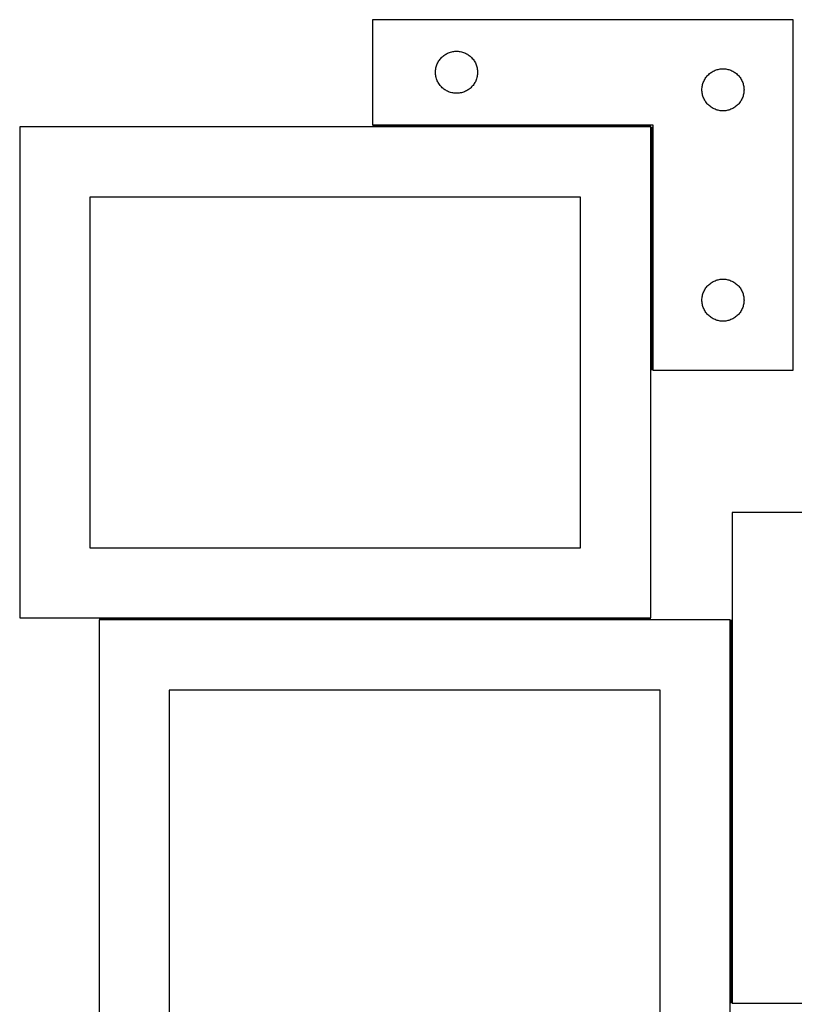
# Model space of a CAD drawing. Header units: millimetres. Extents: x 7 to 1493, y 7 to 2993.
# Tile 15 of 16: x 38 to 591, y 2291 to 2993. Entities that reach past the tile are written whole.
import ezdxf

# ---------------------------------------------------------------- set-up
doc = ezdxf.new("R2010")
doc.units = ezdxf.units.MM
doc.layers.add('COMMON', color=5, linetype='CONTINUOUS', true_color=0x0000ff)
doc.layers.add('CUT', color=7, linetype='CONTINUOUS', true_color=0x000000)

msp = doc.modelspace()

# ---------------------------------------------------------------- linework, layer by layer
at = {"layer": 'COMMON'}
for p, q in [((488.464136, 2917.514705), (289.964137, 2917.514705)), ((489.214137, 2743.264705), (489.214137, 2916.764704)), ((95.071274, 2566.014703), (488.464136, 2566.014703)), ((545.821274, 2565.264703), (545.821274, 2291.911633))]:
    msp.add_line(p, q, dxfattribs=at)
at = {"layer": 'CUT'}
for p, q in [((589.964137, 2993.264705), (289.964137, 2993.264705)), ((289.964137, 2993.264705), (289.964137, 2918.264705)), ((589.964137, 2743.264705), (589.964137, 2993.264705)), ((345.036002, 2969.932044), (345.771853, 2970.166954)), ((345.771853, 2970.166954), (346.518821, 2970.363671)), ((346.518821, 2970.363671), (347.274926, 2970.521675)), ((347.274926, 2970.521675), (348.038162, 2970.640546)), ((348.038162, 2970.640546), (348.806505, 2970.719968)), ((348.806505, 2970.719968), (349.577919, 2970.759732)), ((349.577919, 2970.759732), (350.350356, 2970.759732)), ((350.350356, 2970.759732), (351.121769, 2970.719968)), ((351.121769, 2970.719968), (351.890113, 2970.640546)), ((351.890113, 2970.640546), (352.653349, 2970.521675)), ((352.653349, 2970.521675), (353.409454, 2970.363671)), ((353.409454, 2970.363671), (354.156422, 2970.166954)), ((354.156422, 2970.166954), (354.892273, 2969.932044)), ((336.546831, 2962.471112), (336.909859, 2963.152926)), ((336.909859, 2963.152926), (337.307504, 2963.815148)), ((337.307504, 2963.815148), (337.738712, 2964.456022)), ((337.738712, 2964.456022), (338.20234, 2965.073848)), ((338.20234, 2965.073848), (338.697158, 2965.666987)), ((338.697158, 2965.666987), (339.221855, 2966.233868)), ((339.221855, 2966.233868), (339.775037, 2966.772986)), ((339.775037, 2966.772986), (340.35524, 2967.282912)), ((340.35524, 2967.282912), (340.960923, 2967.762294)), ((340.960923, 2967.762294), (341.590482, 2968.209861)), ((341.590482, 2968.209861), (342.242245, 2968.624425)), ((342.242245, 2968.624425), (342.914486, 2969.004887)), ((342.914486, 2969.004887), (343.605422, 2969.350239)), ((343.605422, 2969.350239), (344.313219, 2969.659565)), ((344.313219, 2969.659565), (345.036002, 2969.932044)), ((354.892273, 2969.932044), (355.615056, 2969.659565)), ((355.615056, 2969.659565), (356.322853, 2969.350239)), ((356.322853, 2969.350239), (357.013789, 2969.004887)), ((357.013789, 2969.004887), (357.686029, 2968.624425)), ((357.686029, 2968.624425), (358.337793, 2968.209861)), ((358.337793, 2968.209861), (358.967352, 2967.762294)), ((358.967352, 2967.762294), (359.573035, 2967.282912)), ((359.573035, 2967.282912), (360.153237, 2966.772986)), ((360.153237, 2966.772986), (360.70642, 2966.233868)), ((360.70642, 2966.233868), (361.231116, 2965.666987)), ((361.231116, 2965.666987), (361.725935, 2965.073848)), ((361.725935, 2965.073848), (362.189562, 2964.456022)), ((362.189562, 2964.456022), (362.620771, 2963.815148)), ((362.620771, 2963.815148), (363.018416, 2963.152926)), ((363.018416, 2963.152926), (363.381444, 2962.471112)), ((334.964137, 2955.764705), (334.984026, 2956.536887)), ((334.984026, 2956.536887), (335.043639, 2957.30702)), ((335.043639, 2957.30702), (335.142819, 2958.073064)), ((335.142819, 2958.073064), (335.281302, 2958.832986)), ((335.281302, 2958.832986), (335.458722, 2959.584772)), ((335.458722, 2959.584772), (335.674607, 2960.326428)), ((335.674607, 2960.326428), (335.928385, 2961.055987)), ((335.928385, 2961.055987), (336.219384, 2961.771514)), ((336.219384, 2961.771514), (336.546831, 2962.471112)), ((363.381444, 2962.471112), (363.708891, 2961.771514)), ((363.708891, 2961.771514), (363.99989, 2961.055987)), ((363.99989, 2961.055987), (364.253668, 2960.326428)), ((364.253668, 2960.326428), (364.469553, 2959.584772)), ((364.469553, 2959.584772), (364.646973, 2958.832986)), ((364.646973, 2958.832986), (364.785456, 2958.073064)), ((364.785456, 2958.073064), (364.884636, 2957.30702)), ((364.884636, 2957.30702), (364.944249, 2956.536887)), ((364.944249, 2956.536887), (364.964137, 2955.764705)), ((531.590482, 2955.709861), (532.242245, 2956.124425)), ((532.242245, 2956.124425), (532.914486, 2956.504887)), ((532.914486, 2956.504887), (533.605422, 2956.850239)), ((533.605422, 2956.850239), (534.313219, 2957.159565)), ((534.313219, 2957.159565), (535.036002, 2957.432044)), ((535.036002, 2957.432044), (535.771853, 2957.666954)), ((535.771853, 2957.666954), (536.518821, 2957.863671)), ((536.518821, 2957.863671), (537.274926, 2958.021675)), ((537.274926, 2958.021675), (538.038162, 2958.140546)), ((538.038162, 2958.140546), (538.806505, 2958.219968)), ((538.806505, 2958.219968), (539.577919, 2958.259732)), ((539.577919, 2958.259732), (540.350356, 2958.259732)), ((540.350356, 2958.259732), (541.121769, 2958.219968)), ((541.121769, 2958.219968), (541.890113, 2958.140546)), ((541.890113, 2958.140546), (542.653349, 2958.021675)), ((542.653349, 2958.021675), (543.409454, 2957.863671)), ((543.409454, 2957.863671), (544.156422, 2957.666954)), ((544.156422, 2957.666954), (544.892273, 2957.432044)), ((544.892273, 2957.432044), (545.615056, 2957.159565)), ((545.615056, 2957.159565), (546.322853, 2956.850239)), ((546.322853, 2956.850239), (547.013789, 2956.504887)), ((547.013789, 2956.504887), (547.686029, 2956.124425)), ((547.686029, 2956.124425), (548.337793, 2955.709861)), ((334.984026, 2954.992524), (334.964137, 2955.764705)), ((335.043639, 2954.22239), (334.984026, 2954.992524)), ((335.142819, 2953.456347), (335.043639, 2954.22239)), ((335.281302, 2952.696424), (335.142819, 2953.456347)), ((335.458722, 2951.944639), (335.281302, 2952.696424)), ((335.674607, 2951.202983), (335.458722, 2951.944639)), ((335.928385, 2950.473424), (335.674607, 2951.202983)), ((336.219384, 2949.757897), (335.928385, 2950.473424)), ((336.546831, 2949.058299), (336.219384, 2949.757897)), ((336.909859, 2948.376484), (336.546831, 2949.058299)), ((363.381444, 2949.058299), (363.018416, 2948.376484)), ((363.708891, 2949.757897), (363.381444, 2949.058299)), ((363.99989, 2950.473424), (363.708891, 2949.757897)), ((364.253668, 2951.202983), (363.99989, 2950.473424)), ((364.469553, 2951.944639), (364.253668, 2951.202983)), ((364.646973, 2952.696424), (364.469553, 2951.944639)), ((364.785456, 2953.456347), (364.646973, 2952.696424)), ((364.884636, 2954.22239), (364.785456, 2953.456347)), ((364.944249, 2954.992524), (364.884636, 2954.22239)), ((364.964137, 2955.764705), (364.944249, 2954.992524)), ((525.928385, 2948.555987), (526.219384, 2949.271514)), ((526.219384, 2949.271514), (526.546831, 2949.971112)), ((526.546831, 2949.971112), (526.909859, 2950.652926)), ((526.909859, 2950.652926), (527.307504, 2951.315148)), ((527.307504, 2951.315148), (527.738712, 2951.956022)), ((527.738712, 2951.956022), (528.20234, 2952.573848)), ((528.20234, 2952.573848), (528.697158, 2953.166987)), ((528.697158, 2953.166987), (529.221855, 2953.733868)), ((529.221855, 2953.733868), (529.775037, 2954.272986)), ((529.775037, 2954.272986), (530.35524, 2954.782912)), ((530.35524, 2954.782912), (530.960923, 2955.262294)), ((530.960923, 2955.262294), (531.590482, 2955.709861)), ((548.337793, 2955.709861), (548.967352, 2955.262294)), ((548.967352, 2955.262294), (549.573035, 2954.782912)), ((549.573035, 2954.782912), (550.153237, 2954.272986)), ((550.153237, 2954.272986), (550.70642, 2953.733868)), ((550.70642, 2953.733868), (551.231116, 2953.166987)), ((551.231116, 2953.166987), (551.725935, 2952.573848)), ((551.725935, 2952.573848), (552.189562, 2951.956022)), ((552.189562, 2951.956022), (552.620771, 2951.315148)), ((552.620771, 2951.315148), (553.018416, 2950.652926)), ((553.018416, 2950.652926), (553.381444, 2949.971112)), ((553.381444, 2949.971112), (553.708891, 2949.271514)), ((553.708891, 2949.271514), (553.99989, 2948.555987)), ((337.307504, 2947.714263), (336.909859, 2948.376484)), ((337.738712, 2947.073389), (337.307504, 2947.714263)), ((338.20234, 2946.455563), (337.738712, 2947.073389)), ((338.697158, 2945.862424), (338.20234, 2946.455563)), ((339.221855, 2945.295543), (338.697158, 2945.862424)), ((339.775037, 2944.756425), (339.221855, 2945.295543)), ((340.35524, 2944.246499), (339.775037, 2944.756425)), ((340.960923, 2943.767117), (340.35524, 2944.246499)), ((341.590482, 2943.31955), (340.960923, 2943.767117)), ((342.242245, 2942.904986), (341.590482, 2943.31955)), ((342.914486, 2942.524523), (342.242245, 2942.904986)), ((343.605422, 2942.179172), (342.914486, 2942.524523)), ((344.313219, 2941.869846), (343.605422, 2942.179172)), ((356.322853, 2942.179172), (355.615056, 2941.869846)), ((357.013789, 2942.524523), (356.322853, 2942.179172)), ((357.686029, 2942.904986), (357.013789, 2942.524523)), ((358.337793, 2943.31955), (357.686029, 2942.904986)), ((358.967352, 2943.767117), (358.337793, 2943.31955)), ((359.573035, 2944.246499), (358.967352, 2943.767117)), ((360.153237, 2944.756425), (359.573035, 2944.246499)), ((360.70642, 2945.295543), (360.153237, 2944.756425)), ((361.231116, 2945.862424), (360.70642, 2945.295543)), ((361.725935, 2946.455563), (361.231116, 2945.862424)), ((362.189562, 2947.073389), (361.725935, 2946.455563)), ((362.620771, 2947.714263), (362.189562, 2947.073389)), ((363.018416, 2948.376484), (362.620771, 2947.714263)), ((524.964137, 2943.264705), (524.984026, 2944.036887)), ((524.984026, 2942.492524), (524.964137, 2943.264705)), ((524.984026, 2944.036887), (525.043639, 2944.80702)), ((525.043639, 2941.72239), (524.984026, 2942.492524)), ((525.043639, 2944.80702), (525.142819, 2945.573064)), ((525.142819, 2945.573064), (525.281302, 2946.332986)), ((525.281302, 2946.332986), (525.458722, 2947.084772)), ((525.458722, 2947.084772), (525.674607, 2947.826428)), ((525.674607, 2947.826428), (525.928385, 2948.555987)), ((553.99989, 2948.555987), (554.253668, 2947.826428)), ((554.253668, 2947.826428), (554.469553, 2947.084772)), ((554.469553, 2947.084772), (554.646973, 2946.332986)), ((554.646973, 2946.332986), (554.785456, 2945.573064)), ((554.785456, 2945.573064), (554.884636, 2944.80702)), ((554.884636, 2944.80702), (554.944249, 2944.036887)), ((554.944249, 2942.492524), (554.884636, 2941.72239)), ((554.944249, 2944.036887), (554.964137, 2943.264705)), ((554.964137, 2943.264705), (554.944249, 2942.492524)), ((345.036002, 2941.597367), (344.313219, 2941.869846)), ((345.771853, 2941.362457), (345.036002, 2941.597367)), ((346.518821, 2941.16574), (345.771853, 2941.362457)), ((347.274926, 2941.007736), (346.518821, 2941.16574)), ((348.038162, 2940.888865), (347.274926, 2941.007736)), ((348.806505, 2940.809443), (348.038162, 2940.888865)), ((349.577919, 2940.769678), (348.806505, 2940.809443)), ((350.350356, 2940.769678), (349.577919, 2940.769678)), ((351.121769, 2940.809443), (350.350356, 2940.769678)), ((351.890113, 2940.888865), (351.121769, 2940.809443)), ((352.653349, 2941.007736), (351.890113, 2940.888865)), ((353.409454, 2941.16574), (352.653349, 2941.007736)), ((354.156422, 2941.362457), (353.409454, 2941.16574)), ((354.892273, 2941.597367), (354.156422, 2941.362457)), ((355.615056, 2941.869846), (354.892273, 2941.597367)), ((525.142819, 2940.956347), (525.043639, 2941.72239)), ((525.281302, 2940.196424), (525.142819, 2940.956347)), ((525.458722, 2939.444639), (525.281302, 2940.196424)), ((525.674607, 2938.702983), (525.458722, 2939.444639)), ((525.928385, 2937.973424), (525.674607, 2938.702983)), ((526.219384, 2937.257897), (525.928385, 2937.973424)), ((526.546831, 2936.558299), (526.219384, 2937.257897)), ((526.909859, 2935.876484), (526.546831, 2936.558299)), ((527.307504, 2935.214263), (526.909859, 2935.876484)), ((527.738712, 2934.573389), (527.307504, 2935.214263)), ((552.620771, 2935.214263), (552.189562, 2934.573389)), ((553.018416, 2935.876484), (552.620771, 2935.214263)), ((553.381444, 2936.558299), (553.018416, 2935.876484)), ((553.708891, 2937.257897), (553.381444, 2936.558299)), ((553.99989, 2937.973424), (553.708891, 2937.257897)), ((554.253668, 2938.702983), (553.99989, 2937.973424)), ((554.469553, 2939.444639), (554.253668, 2938.702983)), ((554.646973, 2940.196424), (554.469553, 2939.444639)), ((554.785456, 2940.956347), (554.646973, 2940.196424)), ((554.884636, 2941.72239), (554.785456, 2940.956347)), ((528.20234, 2933.955563), (527.738712, 2934.573389)), ((528.697158, 2933.362424), (528.20234, 2933.955563)), ((529.221855, 2932.795543), (528.697158, 2933.362424)), ((529.775037, 2932.256425), (529.221855, 2932.795543)), ((530.35524, 2931.746499), (529.775037, 2932.256425)), ((530.960923, 2931.267117), (530.35524, 2931.746499)), ((531.590482, 2930.81955), (530.960923, 2931.267117)), ((532.242245, 2930.404986), (531.590482, 2930.81955)), ((532.914486, 2930.024523), (532.242245, 2930.404986)), ((533.605422, 2929.679172), (532.914486, 2930.024523)), ((534.313219, 2929.369846), (533.605422, 2929.679172)), ((535.036002, 2929.097367), (534.313219, 2929.369846)), ((535.771853, 2928.862457), (535.036002, 2929.097367)), ((536.518821, 2928.66574), (535.771853, 2928.862457)), ((537.274926, 2928.507736), (536.518821, 2928.66574)), ((538.038162, 2928.388865), (537.274926, 2928.507736)), ((538.806505, 2928.309443), (538.038162, 2928.388865)), ((539.577919, 2928.269678), (538.806505, 2928.309443)), ((540.350356, 2928.269678), (539.577919, 2928.269678)), ((541.121769, 2928.309443), (540.350356, 2928.269678)), ((541.890113, 2928.388865), (541.121769, 2928.309443)), ((542.653349, 2928.507736), (541.890113, 2928.388865)), ((543.409454, 2928.66574), (542.653349, 2928.507736)), ((544.156422, 2928.862457), (543.409454, 2928.66574)), ((544.892273, 2929.097367), (544.156422, 2928.862457)), ((545.615056, 2929.369846), (544.892273, 2929.097367)), ((546.322853, 2929.679172), (545.615056, 2929.369846)), ((547.013789, 2930.024523), (546.322853, 2929.679172)), ((547.686029, 2930.404986), (547.013789, 2930.024523)), ((548.337793, 2930.81955), (547.686029, 2930.404986)), ((548.967352, 2931.267117), (548.337793, 2930.81955)), ((549.573035, 2931.746499), (548.967352, 2931.267117)), ((550.153237, 2932.256425), (549.573035, 2931.746499)), ((550.70642, 2932.795543), (550.153237, 2932.256425)), ((551.231116, 2933.362424), (550.70642, 2932.795543)), ((551.725935, 2933.955563), (551.231116, 2933.362424)), ((552.189562, 2934.573389), (551.725935, 2933.955563)), ((488.464136, 2916.764704), (38.464136, 2916.764704)), ((38.464136, 2916.764704), (38.464136, 2566.764704)), ((289.964137, 2918.264705), (489.964137, 2918.264705)), ((488.464136, 2566.764704), (488.464136, 2916.764704)), ((489.964137, 2918.264705), (489.964137, 2743.264705)), ((438.464136, 2866.764704), (88.464136, 2866.764704)), ((88.464136, 2866.764704), (88.464136, 2616.764704)), ((438.464136, 2616.764704), (438.464136, 2866.764704)), ((527.307504, 2801.315148), (527.738712, 2801.956022)), ((527.738712, 2801.956022), (528.20234, 2802.573848)), ((528.20234, 2802.573848), (528.697158, 2803.166987)), ((528.697158, 2803.166987), (529.221855, 2803.733868)), ((529.221855, 2803.733868), (529.775037, 2804.272986)), ((529.775037, 2804.272986), (530.35524, 2804.782912)), ((530.35524, 2804.782912), (530.960923, 2805.262294)), ((530.960923, 2805.262294), (531.590482, 2805.709861)), ((531.590482, 2805.709861), (532.242245, 2806.124425)), ((532.242245, 2806.124425), (532.914486, 2806.504887)), ((532.914486, 2806.504887), (533.605422, 2806.850239)), ((533.605422, 2806.850239), (534.313219, 2807.159565)), ((534.313219, 2807.159565), (535.036002, 2807.432044)), ((535.036002, 2807.432044), (535.771853, 2807.666954)), ((535.771853, 2807.666954), (536.518821, 2807.863671)), ((536.518821, 2807.863671), (537.274926, 2808.021675)), ((537.274926, 2808.021675), (538.038162, 2808.140546)), ((538.038162, 2808.140546), (538.806505, 2808.219968)), ((538.806505, 2808.219968), (539.577919, 2808.259732)), ((539.577919, 2808.259732), (540.350356, 2808.259732)), ((540.350356, 2808.259732), (541.121769, 2808.219968)), ((541.121769, 2808.219968), (541.890113, 2808.140546)), ((541.890113, 2808.140546), (542.653349, 2808.021675)), ((542.653349, 2808.021675), (543.409454, 2807.863671)), ((543.409454, 2807.863671), (544.156422, 2807.666954)), ((544.156422, 2807.666954), (544.892273, 2807.432044)), ((544.892273, 2807.432044), (545.615056, 2807.159565)), ((545.615056, 2807.159565), (546.322853, 2806.850239)), ((546.322853, 2806.850239), (547.013789, 2806.504887)), ((547.013789, 2806.504887), (547.686029, 2806.124425)), ((547.686029, 2806.124425), (548.337793, 2805.709861)), ((548.337793, 2805.709861), (548.967352, 2805.262294)), ((548.967352, 2805.262294), (549.573035, 2804.782912)), ((549.573035, 2804.782912), (550.153237, 2804.272986)), ((550.153237, 2804.272986), (550.70642, 2803.733868)), ((550.70642, 2803.733868), (551.231116, 2803.166987)), ((551.231116, 2803.166987), (551.725935, 2802.573848)), ((551.725935, 2802.573848), (552.189562, 2801.956022)), ((552.189562, 2801.956022), (552.620771, 2801.315148)), ((524.984026, 2794.036887), (525.043639, 2794.80702)), ((525.043639, 2794.80702), (525.142819, 2795.573064)), ((525.142819, 2795.573064), (525.281302, 2796.332986)), ((525.281302, 2796.332986), (525.458722, 2797.084772)), ((525.458722, 2797.084772), (525.674607, 2797.826428)), ((525.674607, 2797.826428), (525.928385, 2798.555987)), ((525.928385, 2798.555987), (526.219384, 2799.271514)), ((526.219384, 2799.271514), (526.546831, 2799.971112)), ((526.546831, 2799.971112), (526.909859, 2800.652926)), ((526.909859, 2800.652926), (527.307504, 2801.315148)), ((552.620771, 2801.315148), (553.018416, 2800.652926)), ((553.018416, 2800.652926), (553.381444, 2799.971112)), ((553.381444, 2799.971112), (553.708891, 2799.271514)), ((553.708891, 2799.271514), (553.99989, 2798.555987)), ((553.99989, 2798.555987), (554.253668, 2797.826428)), ((554.253668, 2797.826428), (554.469553, 2797.084772)), ((554.469553, 2797.084772), (554.646973, 2796.332986)), ((554.646973, 2796.332986), (554.785456, 2795.573064)), ((554.785456, 2795.573064), (554.884636, 2794.80702)), ((554.884636, 2794.80702), (554.944249, 2794.036887)), ((524.964137, 2793.264705), (524.984026, 2794.036887)), ((524.984026, 2792.492524), (524.964137, 2793.264705)), ((525.043639, 2791.72239), (524.984026, 2792.492524)), ((525.142819, 2790.956347), (525.043639, 2791.72239)), ((525.281302, 2790.196424), (525.142819, 2790.956347)), ((525.458722, 2789.444639), (525.281302, 2790.196424)), ((525.674607, 2788.702983), (525.458722, 2789.444639)), ((525.928385, 2787.973424), (525.674607, 2788.702983)), ((526.219384, 2787.257897), (525.928385, 2787.973424)), ((553.99989, 2787.973424), (553.708891, 2787.257897)), ((554.253668, 2788.702983), (553.99989, 2787.973424)), ((554.469553, 2789.444639), (554.253668, 2788.702983)), ((554.646973, 2790.196424), (554.469553, 2789.444639)), ((554.785456, 2790.956347), (554.646973, 2790.196424)), ((554.884636, 2791.72239), (554.785456, 2790.956347)), ((554.944249, 2792.492524), (554.884636, 2791.72239)), ((554.944249, 2794.036887), (554.964137, 2793.264705)), ((554.964137, 2793.264705), (554.944249, 2792.492524)), ((526.546831, 2786.558299), (526.219384, 2787.257897)), ((526.909859, 2785.876484), (526.546831, 2786.558299)), ((527.307504, 2785.214263), (526.909859, 2785.876484)), ((527.738712, 2784.573389), (527.307504, 2785.214263)), ((528.20234, 2783.955563), (527.738712, 2784.573389)), ((528.697158, 2783.362424), (528.20234, 2783.955563)), ((529.221855, 2782.795543), (528.697158, 2783.362424)), ((529.775037, 2782.256425), (529.221855, 2782.795543)), ((530.35524, 2781.746499), (529.775037, 2782.256425)), ((530.960923, 2781.267117), (530.35524, 2781.746499)), ((531.590482, 2780.81955), (530.960923, 2781.267117)), ((532.242245, 2780.404986), (531.590482, 2780.81955)), ((548.337793, 2780.81955), (547.686029, 2780.404986)), ((548.967352, 2781.267117), (548.337793, 2780.81955)), ((549.573035, 2781.746499), (548.967352, 2781.267117)), ((550.153237, 2782.256425), (549.573035, 2781.746499)), ((550.70642, 2782.795543), (550.153237, 2782.256425)), ((551.231116, 2783.362424), (550.70642, 2782.795543)), ((551.725935, 2783.955563), (551.231116, 2783.362424)), ((552.189562, 2784.573389), (551.725935, 2783.955563)), ((552.620771, 2785.214263), (552.189562, 2784.573389)), ((553.018416, 2785.876484), (552.620771, 2785.214263)), ((553.381444, 2786.558299), (553.018416, 2785.876484)), ((553.708891, 2787.257897), (553.381444, 2786.558299)), ((532.914486, 2780.024523), (532.242245, 2780.404986)), ((533.605422, 2779.679172), (532.914486, 2780.024523)), ((534.313219, 2779.369846), (533.605422, 2779.679172)), ((535.036002, 2779.097367), (534.313219, 2779.369846)), ((535.771853, 2778.862457), (535.036002, 2779.097367)), ((536.518821, 2778.66574), (535.771853, 2778.862457)), ((537.274926, 2778.507736), (536.518821, 2778.66574)), ((538.038162, 2778.388865), (537.274926, 2778.507736)), ((538.806505, 2778.309443), (538.038162, 2778.388865)), ((539.577919, 2778.269678), (538.806505, 2778.309443)), ((540.350356, 2778.269678), (539.577919, 2778.269678)), ((541.121769, 2778.309443), (540.350356, 2778.269678)), ((541.890113, 2778.388865), (541.121769, 2778.309443)), ((542.653349, 2778.507736), (541.890113, 2778.388865)), ((543.409454, 2778.66574), (542.653349, 2778.507736)), ((544.156422, 2778.862457), (543.409454, 2778.66574)), ((544.892273, 2779.097367), (544.156422, 2778.862457)), ((545.615056, 2779.369846), (544.892273, 2779.097367)), ((546.322853, 2779.679172), (545.615056, 2779.369846)), ((547.013789, 2780.024523), (546.322853, 2779.679172)), ((547.686029, 2780.404986), (547.013789, 2780.024523)), ((489.964137, 2743.264705), (589.964137, 2743.264705)), ((996.571275, 2641.911633), (546.571275, 2641.911633)), ((546.571275, 2641.911633), (546.571275, 2291.911633)), ((88.464136, 2616.764704), (438.464136, 2616.764704)), ((38.464136, 2566.764704), (488.464136, 2566.764704)), ((545.071274, 2565.264703), (95.071274, 2565.264703)), ((95.071274, 2565.264703), (95.071274, 2215.264703)), ((545.071274, 2215.264703), (545.071274, 2565.264703)), ((495.071274, 2515.264703), (145.071274, 2515.264703)), ((145.071274, 2515.264703), (145.071274, 2265.264703)), ((495.071274, 2265.264703), (495.071274, 2515.264703)), ((546.571275, 2291.911633), (996.571275, 2291.911633))]:
    msp.add_line(p, q, dxfattribs=at)

doc.saveas('drawing.dxf')
